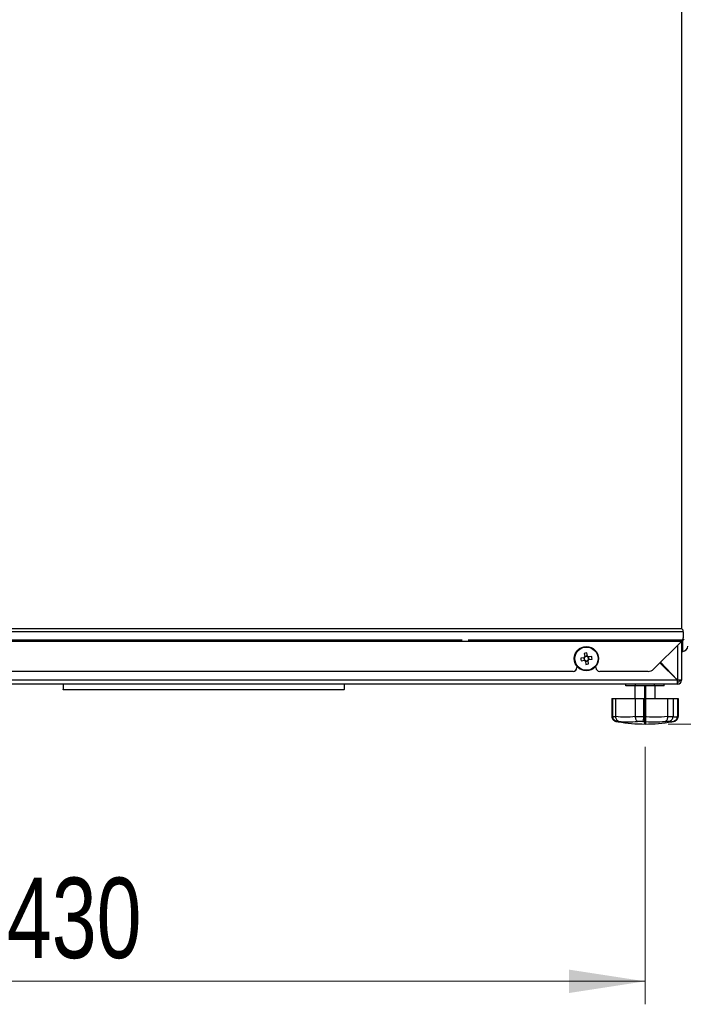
# Paper-space layout 'Specification Drawing' of a CAD drawing. Header units: millimetres. Extents: x 0 to 420, y 0 to 297.
# Tile 21 of 38: x 95 to 123, y 166 to 209. Entities that reach past the tile are written whole.
import ezdxf

# ---------------------------------------------------------------- set-up
doc = ezdxf.new("R2010")
doc.units = ezdxf.units.MM
doc.linetypes.add('CENTERX2', pattern=[20.32, 12.7, -2.54, 2.54, -2.54])
doc.styles.add('SLDTEXTSTYLE0', font='TXT', dxfattribs={"width": 0.75})
doc.dimstyles.new('SLDDIMSTYLE2', dxfattribs={"dimtxt": 3.5, "dimasz": 3.302, "dimexe": 0, "dimexo": 0.0625, "dimgap": 0.875, "dimtad": 1, "dimlfac": 9, "dimrnd": 1e-09, "dimzin": 12, "dimdsep": 46, "dimtxsty": 'SLDTEXTSTYLE0', "dimsah": 1, "dimcen": 0.09, "dimadec": 0, "dimazin": 3, "dimtfac": 1, "dimtofl": 0, "dimtmove": 0, "dimatfit": 3, "dimfxl": 1, "dimfrac": 2, "dimtolj": 1, "dimtzin": 12, "dimarcsym": 0})
doc.dimstyles.new('SLDDIMSTYLE9', dxfattribs={"dimtxt": 3.5, "dimasz": 3.302, "dimexe": 0, "dimexo": 0.0625, "dimgap": 0.875, "dimtad": 1, "dimdec": 0, "dimlfac": 9, "dimrnd": 1e-09, "dimzin": 12, "dimdsep": 46, "dimtxsty": 'SLDTEXTSTYLE0', "dimsah": 1, "dimcen": 0.09, "dimadec": 0, "dimazin": 3, "dimtfac": 1, "dimtdec": 0, "dimtofl": 0, "dimtmove": 0, "dimatfit": 3, "dimfxl": 1, "dimfrac": 2, "dimtolj": 1, "dimtzin": 12, "dimarcsym": 0})

# ---------------------------------------------------------------- blocks, each defined once
blk = doc.blocks.new('_D_11')
at = {"color": 8, "linetype": 'Continuous', "lineweight": 0}
for p, q in [((73.941, 177.593), (73.941, 166.396)), ((121.718, 177.593), (121.718, 166.396)), ((121.718, 167.396), (73.941, 167.396))]:
    blk.add_line(p, q, dxfattribs=at)
at = {"color": 8, "linetype": 'Continuous', "lineweight": 18}
for points in [[(73.941, 167.396), (77.243, 166.888), (77.243, 167.904)], [(121.718, 167.396), (118.416, 167.904), (118.416, 166.888)]]:
    blk.add_solid(points, dxfattribs=at)
at = {"color": 8, "linetype": 'Continuous', "lineweight": 18, "insert": (93.95, 171.908), "char_height": 3.5, "attachment_point": 1, "style": 'SLDTEXTSTYLE0'}
blk.add_mtext('430', dxfattribs=at)
blk = doc.blocks.new('_D_13')
at = {"color": 8, "linetype": 'Continuous', "lineweight": 0}
for p, q in [((67.578, 210.837), (67.578, 271.817)), ((130.793, 187.882), (130.793, 271.817)), ((130.793, 270.817), (67.578, 270.817))]:
    blk.add_line(p, q, dxfattribs=at)
at = {"color": 8, "linetype": 'Continuous', "lineweight": 18}
for points in [[(67.578, 270.817), (70.88, 270.309), (70.88, 271.325)], [(130.793, 270.817), (127.491, 271.325), (127.491, 270.309)]]:
    blk.add_solid(points, dxfattribs=at)
at = {"color": 8, "linetype": 'Continuous', "lineweight": 18, "char_height": 3.5, "attachment_point": 1, "style": 'SLDTEXTSTYLE0'}
for s, insert in [('570', (90.528, 275.33)), ('mm', (98.287, 275.33)), ('DEPTH', (91.826, 269.774))]:
    blk.add_mtext(s, dxfattribs=dict(at, insert=insert))
blk = doc.blocks.new('_D_14')
at = {"color": 8, "linetype": 'Continuous', "lineweight": 0}
for p, q in [((131.456, 259.237), (148.303, 259.237)), ((147.303, 259.237), (147.303, 178.593)), ((122.718, 178.593), (148.303, 178.593))]:
    blk.add_line(p, q, dxfattribs=at)
at = {"color": 8, "linetype": 'Continuous', "lineweight": 18}
for points in [[(147.303, 259.237), (146.795, 255.935), (147.811, 255.935)], [(147.303, 178.593), (147.811, 181.895), (146.795, 181.895)]]:
    blk.add_solid(points, dxfattribs=at)
at = {"color": 8, "linetype": 'Continuous', "lineweight": 18, "char_height": 3.5, "attachment_point": 1, "rotation": 90, "style": 'SLDTEXTSTYLE0'}
for s, insert in [('720 - 750mm', (142.79, 205.434)), ('HEIGHT', (148.346, 211.639))]:
    blk.add_mtext(s, dxfattribs=dict(at, insert=insert))

psp = doc.layouts.new('Specification Drawing')

# ---------------------------------------------------------------- linework, layer by layer
at = {"color": 7, "linetype": 'Continuous', "lineweight": 25}
for p, q in [((123.3227, 182.7356), (123.3227, 251.5825)), ((123.3227, 182.7356), (67.8673, 182.7356)), ((123.3838, 182.6099), (67.8673, 182.6099)), ((123.3839, 182.6728), (123.3227, 182.7356)), ((123.3838, 182.6728), (123.3227, 182.7356)), ((123.3838, 182.6099), (123.3838, 182.6728)), ((123.3838, 182.6099), (123.3838, 182.3412)), ((113.7581, 182.2436), (68.8116, 182.2436)), ((123.2908, 182.1807), (68.8116, 182.1807)), ((123.3538, 182.2436), (114.0203, 182.2436)), ((123.2862, 182.176), (122.0892, 180.9791)), ((123.3116, 182.1986), (123.3116, 180.5036)), ((123.356, 181.7536), (123.356, 182.247)), ((119.0721, 181.6681), (119.0947, 181.5268)), ((119.2077, 181.5449), (119.185, 181.6862)), ((123.1338, 182.0236), (123.1338, 180.5052)), ((123.3116, 181.7536), (123.356, 181.7536)), ((119.0592, 181.4776), (118.9179, 181.4549)), ((118.936, 181.3419), (119.0773, 181.3646)), ((119.0501, 181.4761), (119.0683, 181.3632)), ((119.2063, 181.554), (119.0933, 181.5358)), ((119.1265, 181.3291), (119.1492, 181.1877)), ((119.128, 181.32), (119.2409, 181.3381)), ((119.2622, 181.2059), (119.2395, 181.3472)), ((119.3982, 181.532), (119.2569, 181.5094)), ((119.2841, 181.3978), (119.266, 181.5108)), ((119.275, 181.3964), (119.4164, 181.419)), ((123.1322, 180.5036), (122.3598, 181.2496)), ((122.3702, 181.2601), (122.9703, 180.66)), ((123.006, 180.6274), (122.3718, 181.2616)), ((122.3878, 181.2777), (123.1338, 180.5052)), ((118.5838, 180.8814), (71.7504, 180.8814)), ((118.7504, 181.113), (118.7504, 181.0481)), ((119.5838, 181.0481), (119.5838, 181.113)), ((121.8535, 180.8814), (119.7504, 180.8814)), ((122.4882, 181.1452), (122.4882, 181.1421)), ((123.1322, 180.5036), (69.0465, 180.5036)), ((123.006, 180.6375), (123.006, 180.6274)), ((123.0811, 180.5598), (123.0778, 180.5562)), ((123.1338, 180.4148), (123.1338, 180.3259)), ((123.2227, 180.5036), (123.3116, 180.5036)), ((123.1338, 180.3259), (69.0449, 180.3259)), ((96.4027, 180.3259), (96.4027, 180.0893)), ((96.4027, 180.0893), (108.6249, 180.0893)), ((96.4027, 180.0782), (96.4027, 180.0893)), ((108.6249, 180.0782), (96.4027, 180.0782)), ((108.6249, 180.3259), (108.6249, 180.0893)), ((108.6249, 180.0782), (108.6249, 180.0893)), ((120.8845, 180.2592), (120.8845, 180.3259)), ((121.3015, 180.2592), (120.8845, 180.2592)), ((121.274, 180.2592), (121.274, 179.7036)), ((121.3015, 180.2592), (121.3015, 180.3259)), ((122.1354, 180.2592), (121.3015, 180.2592)), ((122.1354, 180.2592), (122.1354, 180.3259)), ((122.5524, 180.2592), (122.1354, 180.2592)), ((122.1629, 179.7036), (122.1629, 180.2592)), ((122.5524, 180.2592), (122.5524, 180.3259)), ((120.274, 179.7036), (120.274, 178.9296)), ((120.274, 179.7036), (120.3097, 179.7036)), ((120.3097, 179.7036), (120.3097, 178.9296)), ((120.3097, 179.7036), (120.4376, 179.7036)), ((120.4376, 179.7036), (120.4376, 178.9296)), ((120.4376, 179.7036), (121.2907, 179.7036)), ((121.2907, 179.7036), (121.2907, 178.9296)), ((121.2907, 179.7036), (121.6563, 179.7036)), ((121.6563, 179.7036), (121.6563, 178.9296)), ((121.6563, 179.7036), (122.6994, 179.7036)), ((122.6994, 179.7036), (122.6994, 178.9296)), ((122.6994, 179.7036), (122.9371, 179.7036)), ((122.9371, 179.7036), (122.9371, 178.9296)), ((122.9371, 179.7036), (123.1271, 179.7036)), ((123.1271, 179.7036), (123.1629, 179.7036)), ((123.1271, 179.7036), (123.1271, 178.9296)), ((123.1629, 179.7036), (123.1629, 178.9296)), ((120.274, 178.9296), (120.274, 178.9259)), ((120.274, 178.9259), (120.3002, 178.9259)), ((120.3097, 178.9296), (120.3098, 178.9259)), ((120.3098, 178.9259), (120.4376, 178.9259)), ((120.4376, 178.9259), (120.4376, 178.9296)), ((120.453, 178.7091), (120.4705, 178.7061)), ((120.4889, 178.7073), (120.4572, 178.7073)), ((120.4572, 178.7073), (120.4782, 178.7033)), ((120.4782, 178.7033), (120.5537, 178.6901)), ((120.5794, 178.7073), (120.4979, 178.7073)), ((120.5501, 178.6908), (120.5537, 178.6901)), ((121.2907, 178.9296), (121.2908, 178.9259)), ((121.2908, 178.9259), (121.6562, 178.9259)), ((121.6201, 178.7073), (121.3869, 178.7073)), ((121.6562, 178.9259), (121.6563, 178.9296)), ((122.7592, 178.7073), (122.6075, 178.7073)), ((122.6994, 178.9296), (122.6994, 178.9259)), ((122.6994, 178.9259), (122.9371, 178.9259)), ((122.8831, 178.6901), (122.9587, 178.7033)), ((122.8873, 178.6909), (122.8831, 178.6901)), ((122.9371, 178.9259), (122.9371, 178.9296)), ((122.9615, 178.7068), (122.9838, 178.7099)), ((123.1265, 178.9223), (123.1629, 178.9296)), ((123.1271, 178.9296), (123.1271, 178.9259)), ((123.1629, 178.9296), (123.1629, 178.9259))]:
    psp.add_line(p, q, dxfattribs=at)
at = {"color": 8, "linetype": 'CENTERX2', "lineweight": 50}
psp.add_line((121.7184, 180.2592), (121.7184, 178.5925), dxfattribs=at)
at = {"color": 7, "linetype": 'Continuous', "lineweight": 25}
for radius in [0.5278, 0.5063]:
    psp.add_circle((119.1671, 181.437), radius, dxfattribs=at)
for centre, radius, start, end in [((123.0504, 182.4117), 0.3333, 315, 316.15037), ((123.2039, 182.343), 0.1799, 326.46331, 359.43874), ((123.3688, 182.3054), 0.0573, 258.43435, 340), ((119.4386, 179.7463), 1.9564, 97.44685, 100.79895), ((123.356, 181.9759), 0.2222, 270, 0), ((120.8578, 181.7085), 1.9564, 187.44685, 190.79895), ((119.1671, 181.437), 0.1153, 128.87232, 159.37348), ((119.1671, 181.437), 0.0946, 151.8818, 226.36401), ((119.1671, 181.437), 0.1153, 218.87232, 249.37348), ((119.1671, 181.437), 0.0946, 136.36401, 151.8818), ((119.1671, 181.437), 0.0946, 61.8818, 136.36401), ((119.1671, 181.437), 0.0946, 226.36401, 241.8818), ((119.1671, 181.437), 0.0946, 241.8818, 316.36401), ((119.1671, 181.437), 0.1153, 38.87232, 69.37348), ((119.1671, 181.437), 0.0946, 46.36401, 61.8818), ((119.1671, 181.437), 0.0946, 331.8818, 46.36401), ((119.1671, 181.437), 0.0946, 316.36401, 331.8818), ((119.1671, 181.437), 0.1153, 308.87232, 339.37348), ((117.4764, 181.1655), 1.9564, 7.44685, 10.79895), ((118.5838, 181.0481), 0.1667, 270, 0), ((118.8956, 183.1277), 1.9564, 277.44685, 280.79895), ((119.7504, 181.0481), 0.1667, 180, 270), ((121.8535, 181.2148), 0.3333, 270, 315), ((123.1338, 180.5036), 0.1778, 270, 0), ((123.1338, 180.5036), 0.0889, 270, 0), ((120.8641, 182.8533), 3.9468, 263.79579, 276.20421), ((120.5931, 178.9172), 0.2305, 245.60941, 259.26646), ((121.7184, 185.5925), 7, 260.4223, 270.00237), ((120.9832, 182.7625), 4.0753, 264.31425, 275.68575), ((122.1138, 184.7742), 6.0869, 265.34802, 274.65198), ((122.1778, 184.8004), 5.894, 264.92343, 275.07657), ((121.7184, 185.5925), 7, 270.00237, 279.5777), ((122.8491, 178.9003), 0.213, 245.02153, 279.19963), ((123.0321, 179.1151), 0.2084, 242.87891, 297.12109)]:
    psp.add_arc(centre, radius, start, end, dxfattribs=at)
for points, knots in [([(123.3538, 182.2436), (123.3452, 182.2336), (123.332, 182.2183), (123.3098, 182.1963), (123.2972, 182.186), (123.2908, 182.1807)], [0, 0, 0, 0, 0.4809236, 0.7372152, 1, 1, 1, 1]), ([(120.274, 178.9259), (120.2764, 178.9011), (120.2813, 178.8516), (120.3189, 178.7858), (120.3744, 178.7352), (120.4244, 178.7141), (120.4528, 178.7081), (120.4567, 178.7074), (120.4572, 178.7073)], [0, 0, 0, 0, 0.23775844, 0.47540642, 0.71596103, 0.96132472, 0.99500955, 1, 1, 1, 1]), ([(120.3098, 178.9259), (120.3125, 178.9011), (120.3179, 178.8516), (120.3567, 178.7858), (120.4136, 178.7352), (120.4646, 178.7141), (120.4934, 178.7081), (120.4974, 178.7074), (120.4979, 178.7073)], [0, 0, 0, 0, 0.2377584, 0.4754064, 0.715961, 0.9613247, 0.9950096, 1, 1, 1, 1]), ([(120.4376, 178.9259), (120.439, 178.9011), (120.4418, 178.8516), (120.4704, 178.7858), (120.5137, 178.7352), (120.5533, 178.7141), (120.5759, 178.7081), (120.579, 178.7074), (120.5794, 178.7073)], [0, 0, 0, 0, 0.2377584, 0.4754064, 0.715961, 0.9613247, 0.9950096, 1, 1, 1, 1]), ([(120.4428, 178.7257), (120.4656, 178.7149), (120.4985, 178.6992), (120.5357, 178.6957), (120.5472, 178.6946)], [0, 0, 0, 0, 0.691473, 1, 1, 1, 1]), ([(120.4489, 178.7234), (120.4584, 178.718), (120.4708, 178.7111), (120.4849, 178.7081), (120.4885, 178.7074), (120.4889, 178.7073)], [0, 0, 0, 0, 0.74744549, 0.96741174, 1, 1, 1, 1]), ([(121.2908, 178.9259), (121.293, 178.9011), (121.2973, 178.8516), (121.3182, 178.7858), (121.3468, 178.7352), (121.3713, 178.7141), (121.3848, 178.7081), (121.3867, 178.7074), (121.3869, 178.7073)], [0, 0, 0, 0, 0.2377584, 0.4754064, 0.715961, 0.9613247, 0.9950096, 1, 1, 1, 1]), ([(121.6562, 178.9259), (121.6548, 178.9011), (121.6519, 178.8516), (121.6433, 178.7858), (121.633, 178.7352), (121.625, 178.7141), (121.6208, 178.7081), (121.6202, 178.7074), (121.6201, 178.7073)], [0, 0, 0, 0, 0.2377584, 0.4754064, 0.715961, 0.9613247, 0.9950096, 1, 1, 1, 1]), ([(122.6994, 178.9259), (122.6989, 178.9011), (122.6979, 178.8516), (122.6799, 178.7858), (122.6516, 178.7352), (122.6251, 178.7141), (122.6099, 178.7081), (122.6078, 178.7074), (122.6075, 178.7073)], [0, 0, 0, 0, 0.23775844, 0.47540642, 0.71596103, 0.96132472, 0.99500955, 1, 1, 1, 1]), ([(122.7592, 178.7073), (122.7596, 178.7074), (122.7633, 178.7081), (122.7901, 178.7141), (122.8377, 178.7352), (122.8913, 178.7858), (122.9285, 178.8516), (122.9342, 178.9011), (122.9371, 178.9259)], [0, 0, 0, 0, 0.0049904, 0.0386753, 0.284039, 0.5245936, 0.7622416, 1, 1, 1, 1]), ([(122.8905, 178.6955), (122.9058, 178.6972), (122.9426, 178.7011), (122.9752, 178.7165), (122.9941, 178.7255)], [0, 0, 0, 0, 0.41664021, 1, 1, 1, 1]), ([(122.9797, 178.7073), (122.9802, 178.7074), (122.9841, 178.7081), (123.0125, 178.7141), (123.0625, 178.7352), (123.118, 178.7858), (123.1556, 178.8516), (123.1604, 178.9011), (123.1629, 178.9259)], [0, 0, 0, 0, 0.0049904, 0.0386753, 0.284039, 0.5245936, 0.7622416, 1, 1, 1, 1]), ([(122.9933, 178.7274), (123.0029, 178.7309), (123.036, 178.7431), (123.0798, 178.7867), (123.1191, 178.8514), (123.1244, 178.901), (123.1271, 178.9259)], [0, 0, 0, 0, 0.1197371, 0.4154953, 0.7076797, 1, 1, 1, 1])]:
    psp.add_open_spline(points, degree=3, knots=knots, dxfattribs=at)
for points in [[(123.1338, 180.4148), (123.1337, 180.4161), (123.1334, 180.4188), (123.133, 180.4393), (123.1326, 180.4687), (123.1323, 180.492), (123.1322, 180.5036)], [(123.1338, 180.3259), (123.1337, 180.3285), (123.1334, 180.3339), (123.133, 180.375), (123.1326, 180.4338), (123.1323, 180.4804), (123.1322, 180.5036)], [(123.3116, 180.5036), (123.3089, 180.5038), (123.3035, 180.504), (123.2624, 180.5044), (123.2037, 180.5048), (123.1571, 180.5051), (123.1338, 180.5052)], [(123.2227, 180.5036), (123.2213, 180.5038), (123.2187, 180.504), (123.1981, 180.5044), (123.1687, 180.5048), (123.1454, 180.5051), (123.1338, 180.5052)]]:
    psp.add_open_spline(points, degree=3, dxfattribs=at)

# ---------------------------------------------------------------- dimensions: what is measured, and where the dimension line sits
at = {"color": 8, "linetype": 'Continuous', "lineweight": 18}
dim = psp.add_linear_dim(base=(67.5782, 265.2618), p1=(130.7929, 186.8823), p2=(67.5782, 209.8368), text='<>mm\\XDEPTH', dimstyle='SLDDIMSTYLE9', dxfattribs=at)
dim.commit()
dim.dimension.update_dxf_attribs({"geometry": '_D_13', "text_midpoint": (98.7825, 265.2618), "dimtype": 160})
dim = psp.add_linear_dim(base=(152.8581, 178.5925), p1=(130.4558, 259.237), p2=(121.7184, 178.5925), angle=90, text='720 - 750mm\\XHEIGHT', dimstyle='SLDDIMSTYLE2', dxfattribs=at)
dim.commit()
dim.dimension.update_dxf_attribs({"geometry": '_D_14', "text_midpoint": (152.8581, 219.636), "dimtype": 160})
dim = psp.add_linear_dim(base=(73.9407, 167.3958), p1=(121.7184, 178.5925), p2=(73.9407, 178.5925), dimstyle='SLDDIMSTYLE2', dxfattribs=at)
dim.commit()
dim.dimension.update_dxf_attribs({"geometry": '_D_11', "text_midpoint": (97.8295, 167.3958), "dimtype": 160})

doc.saveas('drawing.dxf')
